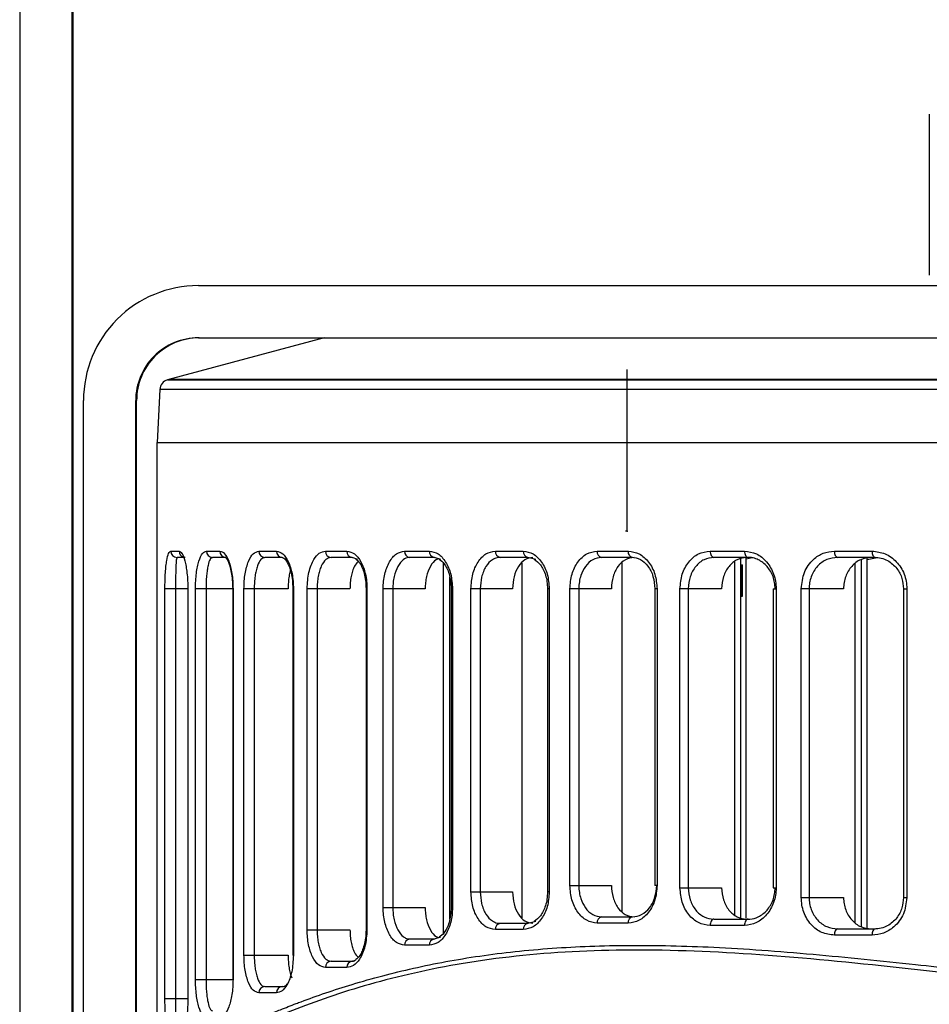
# Model space of a CAD drawing. Header units: millimetres. Extents: x -247 to 109, y -16 to 256.
# Tile 6 of 13: x -65 to -22, y 109 to 156. Entities that reach past the tile are written whole.
import ezdxf

# ---------------------------------------------------------------- set-up
doc = ezdxf.new("R2010")
doc.units = ezdxf.units.MM
doc.header["$PDSIZE"] = -1

msp = doc.modelspace()

# ---------------------------------------------------------------- linework, layer by layer
at = {"color": 7, "linetype": 'Continuous', "lineweight": 25}
for p, q in [((-65.097, 173.907), (-65.097, 84.907)), ((-62.597, 173.907), (-62.597, 84.907)), ((-62.548, 173.907), (-62.548, 93.407)), ((-21.556, 151.107), (-21.556, 143.407)), ((-56.545, 142.907), (72.499, 142.907)), ((-50.523, 140.407), (-58.02, 138.398)), ((-56.545, 140.407), (72.455, 140.407)), ((-58.02, 138.398), (73.974, 138.398)), ((73.845, 138.415), (-57.891, 138.415)), ((-58.39, 137.942), (-58.523, 135.407)), ((74.344, 137.942), (-58.39, 137.942)), ((-62.045, 86.907), (-62.045, 137.407)), ((-59.545, 86.907), (-59.545, 137.407)), ((-59.5, 137.407), (-59.545, 137.407)), ((-59.5, 93.407), (-59.5, 137.407)), ((-58.522, 135.407), (74.477, 135.407)), ((-58.522, 105.347), (-58.522, 135.407)), ((-57.862, 130.207), (-57.469, 130.207)), ((-56.158, 130.207), (-55.516, 130.207)), ((-53.647, 130.207), (-52.801, 130.207)), ((-50.458, 130.207), (-49.435, 130.207)), ((-46.671, 130.207), (-45.485, 130.207)), ((-42.329, 130.207), (-40.99, 130.207)), ((-37.454, 130.207), (-35.965, 130.207)), ((-32.05, 130.207), (-30.407, 130.207)), ((-26.101, 130.207), (-24.297, 130.207)), ((-57.174, 129.907), (-57.565, 129.907)), ((-55.23, 129.907), (-55.869, 129.907)), ((-52.526, 129.907), (-53.369, 129.907)), ((-49.176, 129.907), (-50.195, 129.907)), ((-48.905, 129.799), (-49.176, 129.907)), ((-45.244, 129.907), (-46.424, 129.907)), ((-44.931, 129.801), (-45.244, 129.907)), ((-44.806, 111.93), (-44.806, 129.629)), ((-40.769, 129.907), (-42.102, 129.907)), ((-41.05, 112.658), (-41.05, 129.65)), ((-40.397, 129.798), (-40.769, 129.907)), ((-35.766, 129.907), (-37.249, 129.907)), ((-36.252, 112.958), (-36.252, 129.659)), ((-30.234, 129.907), (-31.87, 129.907)), ((-30.865, 112.804), (-30.865, 129.703)), ((-30.571, 112.668), (-30.571, 129.839)), ((-30.571, 129.557), (-30.5, 129.557)), ((-30.545, 129.557), (-30.545, 128.057)), ((-30.5, 128.057), (-30.5, 129.557)), ((-30.325, 129.9), (-30.325, 129.907)), ((-30.325, 129.837), (-30.037, 129.907)), ((-30.325, 112.641), (-30.325, 129.866)), ((-24.151, 129.907), (-25.948, 129.907)), ((-25.099, 112.438), (-25.099, 129.603)), ((-24.804, 112.238), (-24.804, 129.804)), ((-24.538, 112.134), (-24.538, 129.907)), ((-24.538, 129.802), (-24.059, 129.907)), ((-44.511, 112.596), (-44.511, 128.963)), ((-58.145, 108.798), (-58.145, 128.407)), ((-57.048, 128.407), (-58.145, 128.407)), ((-57.635, 128.407), (-57.635, 108.798)), ((-57.055, 128.407), (-57.055, 108.798)), ((-57.048, 128.407), (-57.048, 108.798)), ((-56.681, 109.717), (-56.681, 128.407)), ((-54.885, 128.407), (-56.681, 128.407)), ((-56.177, 128.407), (-56.177, 109.717)), ((-54.902, 128.407), (-54.902, 109.717)), ((-54.885, 128.407), (-54.885, 109.717)), ((-54.361, 110.873), (-54.361, 128.407)), ((-52.249, 128.407), (-54.361, 128.407)), ((-53.868, 128.407), (-53.868, 110.873)), ((-52.023, 128.407), (-52.023, 110.873)), ((-52.023, 128.407), (-51.994, 128.407)), ((-51.994, 128.407), (-51.994, 110.873)), ((-51.338, 112.084), (-51.338, 128.407)), ((-49.287, 128.407), (-51.338, 128.407)), ((-50.859, 128.407), (-50.859, 112.084)), ((-48.518, 128.407), (-48.518, 112.084)), ((-48.518, 128.407), (-48.473, 128.407)), ((-48.473, 128.407), (-48.473, 112.084)), ((-47.699, 113.152), (-47.699, 128.407)), ((-45.687, 128.407), (-47.699, 128.407)), ((-47.236, 128.407), (-47.236, 113.152)), ((-44.444, 128.407), (-44.444, 113.152)), ((-44.444, 128.407), (-44.38, 128.407)), ((-44.38, 128.407), (-44.38, 113.152)), ((-43.497, 113.901), (-43.497, 128.407)), ((-41.507, 128.407), (-43.497, 128.407)), ((-43.053, 128.407), (-43.053, 113.901)), ((-39.833, 128.407), (-39.833, 113.901)), ((-39.748, 128.407), (-39.833, 128.407)), ((-39.748, 128.407), (-39.748, 113.901)), ((-38.758, 114.21), (-38.758, 128.407)), ((-36.774, 128.407), (-38.758, 128.407)), ((-38.336, 128.407), (-38.336, 114.21)), ((-34.695, 128.407), (-34.695, 114.21)), ((-34.587, 128.407), (-34.695, 128.407)), ((-34.587, 128.407), (-34.587, 114.21)), ((-33.491, 114.1), (-33.491, 128.407)), ((-31.496, 128.407), (-33.491, 128.407)), ((-33.092, 128.407), (-33.092, 114.1)), ((-29.024, 128.407), (-29.024, 114.1)), ((-29.024, 128.407), (-28.89, 128.407)), ((-28.89, 128.407), (-28.89, 114.1)), ((-27.685, 113.634), (-27.685, 128.407)), ((-25.662, 128.407), (-27.685, 128.407)), ((-27.312, 128.407), (-27.312, 113.634)), ((-22.794, 128.407), (-22.794, 113.634)), ((-22.794, 128.407), (-22.632, 128.407)), ((-22.632, 128.407), (-22.632, 113.634)), ((-30.571, 128.057), (-30.5, 128.057)), ((-38.758, 114.21), (-36.774, 114.21)), ((-34.695, 114.21), (-34.696, 114.203)), ((-34.587, 114.21), (-34.695, 114.21)), ((-33.491, 114.1), (-31.496, 114.1)), ((-29.024, 114.1), (-28.89, 114.1)), ((-43.497, 113.901), (-41.507, 113.901)), ((-39.748, 113.901), (-39.833, 113.901)), ((-27.685, 113.634), (-25.662, 113.634)), ((-22.794, 113.634), (-22.632, 113.634)), ((-47.699, 113.152), (-45.687, 113.152)), ((-44.444, 113.152), (-44.38, 113.152)), ((-37.249, 112.71), (-35.766, 112.71)), ((-31.87, 112.6), (-30.234, 112.6)), ((-30.325, 112.6), (-30.325, 112.607)), ((-40.99, 112.101), (-42.329, 112.101)), ((-42.102, 112.401), (-40.769, 112.401)), ((-40.769, 112.401), (-40.398, 112.51)), ((-35.965, 112.41), (-37.454, 112.41)), ((-30.407, 112.3), (-32.05, 112.3)), ((-25.948, 112.134), (-24.151, 112.134)), ((-51.338, 112.084), (-49.287, 112.084)), ((-48.518, 112.084), (-48.473, 112.084)), ((-46.424, 111.652), (-45.244, 111.652)), ((-45.244, 111.652), (-44.932, 111.757)), ((-24.297, 111.834), (-26.101, 111.834)), ((-45.485, 111.352), (-46.671, 111.352)), ((-54.361, 110.873), (-52.249, 110.873)), ((-52.023, 110.873), (-51.994, 110.873)), ((-49.435, 110.284), (-50.458, 110.284)), ((-50.195, 110.584), (-49.176, 110.584)), ((-49.176, 110.584), (-49.024, 110.644)), ((-56.681, 109.717), (-54.885, 109.717)), ((-53.369, 109.373), (-52.526, 109.373)), ((-52.801, 109.073), (-53.647, 109.073)), ((-58.145, 108.798), (-57.048, 108.798))]:
    msp.add_line(p, q, dxfattribs=at)
at = {"color": 7, "linetype": 'Continuous'}
for q in [(-36.023, 138.893), (-36.098, 131.157)]:
    msp.add_line((-36.023, 131.157), q, dxfattribs=at)
at = {"color": 7, "linetype": 'Continuous', "lineweight": 25, "flags": 128}
for points in [[(-35.766, 129.907), (-35.805, 129.913), (-35.842, 129.93), (-35.877, 129.958), (-35.907, 129.995), (-35.931, 130.041), (-35.95, 130.093), (-35.961, 130.149), (-35.965, 130.207)], [(-32.05, 130.207), (-32.047, 130.149), (-32.037, 130.093), (-32.02, 130.041), (-31.997, 129.995), (-31.97, 129.958), (-31.939, 129.93), (-31.905, 129.913), (-31.87, 129.907)], [(-30.407, 130.207), (-30.404, 130.149), (-30.394, 130.093), (-30.378, 130.041), (-30.357, 129.995), (-30.33, 129.958), (-30.3, 129.93), (-30.268, 129.913), (-30.234, 129.907)], [(-26.101, 130.207), (-26.098, 130.149), (-26.09, 130.093), (-26.075, 130.041), (-26.056, 129.995), (-26.033, 129.958), (-26.006, 129.93), (-25.978, 129.913), (-25.948, 129.907)], [(-24.297, 130.207), (-24.294, 130.149), (-24.286, 130.093), (-24.272, 130.041), (-24.254, 129.995), (-24.232, 129.958), (-24.207, 129.93), (-24.18, 129.913), (-24.151, 129.907)], [(-35.965, 112.41), (-35.961, 112.469), (-35.95, 112.525), (-35.931, 112.577), (-35.907, 112.622), (-35.877, 112.659), (-35.842, 112.687), (-35.805, 112.704), (-35.766, 112.71)], [(-31.87, 112.6), (-31.905, 112.594), (-31.939, 112.577), (-31.97, 112.549), (-31.997, 112.512), (-32.02, 112.466), (-32.037, 112.414), (-32.047, 112.358), (-32.05, 112.3)], [(-30.234, 112.6), (-30.268, 112.594), (-30.3, 112.577), (-30.33, 112.549), (-30.357, 112.512), (-30.378, 112.466), (-30.394, 112.414), (-30.404, 112.358), (-30.407, 112.3)], [(-25.948, 112.134), (-25.978, 112.129), (-26.006, 112.112), (-26.033, 112.084), (-26.056, 112.047), (-26.075, 112.001), (-26.09, 111.949), (-26.098, 111.893), (-26.101, 111.834)], [(-24.151, 112.134), (-24.18, 112.129), (-24.207, 112.112), (-24.232, 112.084), (-24.254, 112.047), (-24.272, 112.001), (-24.286, 111.949), (-24.294, 111.893), (-24.297, 111.834)]]:
    msp.add_lwpolyline(points, dxfattribs=at)
at = {"color": 7, "linetype": 'Continuous', "lineweight": 25}
for centre, radius, start, end in [((-56.545, 137.407), 5.5, 90.0001, 180.0001), ((-56.545, 137.407), 3, 90.0001, 180.0001), ((-56.5, 137.407), 3, 90.0001, 180.0001), ((-57.891, 137.915), 0.5, 105, 177), ((-57.564, 130.206), 0.299, 179.7155, 269.7126), ((-57.17, 130.206), 0.299, 179.6482, 251.6232), ((-55.864, 130.202), 0.295, 178.982, 268.9444), ((-55.223, 130.201), 0.293, 178.7058, 268.6445), ((-53.357, 130.197), 0.29, 177.9036, 267.7376), ((-52.513, 130.195), 0.288, 177.5417, 267.3101), ((-50.175, 130.19), 0.284, 176.5455, 266.068), ((-49.154, 130.188), 0.282, 176.1135, 265.4971), ((-46.394, 130.183), 0.277, 174.9608, 263.8641), ((-45.211, 130.181), 0.275, 174.4742, 263.1208), ((-42.059, 130.175), 0.271, 173.208, 261.0057), ((-40.722, 130.173), 0.27, 172.6868, 260.0453), ((-37.191, 130.167), 0.267, 171.3693, 257.3111), ((-37.191, 112.45), 0.267, 102.6889, 188.6307), ((-42.059, 112.133), 0.271, 98.9943, 186.792), ((-40.722, 112.135), 0.27, 99.9547, 187.3132), ((-46.394, 111.376), 0.277, 96.1359, 185.0392), ((-45.211, 111.378), 0.275, 96.8792, 185.5258), ((-50.175, 110.301), 0.284, 93.932, 183.4545), ((-49.154, 110.303), 0.282, 94.5029, 183.8865), ((-53.357, 109.084), 0.29, 92.2624, 182.0964), ((-52.513, 109.085), 0.288, 92.6899, 182.4583)]:
    msp.add_arc(centre, radius, start, end, dxfattribs=at)
for points, knots in [([(-58.145, 128.407), (-58.144, 128.542), (-58.141, 128.812), (-58.122, 129.183), (-58.095, 129.502), (-58.047, 129.846), (-57.972, 130.143), (-57.899, 130.186), (-57.862, 130.207)], [0, 0, 0, 0, 0.125916, 0.251098, 0.376431, 0.502014, 0.750692, 1, 1, 1, 1]), ([(-57.469, 130.207), (-57.422, 130.186), (-57.328, 130.143), (-57.211, 129.836), (-57.133, 129.485), (-57.086, 129.161), (-57.054, 128.798), (-57.05, 128.537), (-57.048, 128.407)], [0, 0, 0, 0, 0.249154, 0.499066, 0.626614, 0.749638, 0.875941, 1, 1, 1, 1]), ([(-56.681, 128.407), (-56.679, 128.536), (-56.674, 128.792), (-56.64, 129.152), (-56.588, 129.471), (-56.499, 129.824), (-56.357, 130.138), (-56.225, 130.184), (-56.158, 130.207)], [0, 0, 0, 0, 0.125925, 0.251232, 0.376564, 0.502324, 0.7515, 1, 1, 1, 1]), ([(-55.516, 130.207), (-55.441, 130.184), (-55.29, 130.137), (-55.114, 129.814), (-55.002, 129.458), (-54.937, 129.137), (-54.893, 128.783), (-54.888, 128.532), (-54.885, 128.407)], [0, 0, 0, 0, 0.249824, 0.499254, 0.625744, 0.749563, 0.875378, 1, 1, 1, 1]), ([(-54.361, 128.407), (-54.358, 128.532), (-54.353, 128.779), (-54.308, 129.13), (-54.24, 129.447), (-54.119, 129.804), (-53.923, 130.134), (-53.739, 130.183), (-53.647, 130.207)], [0, 0, 0, 0, 0.12619, 0.250901, 0.374832, 0.501164, 0.750441, 1, 1, 1, 1]), ([(-52.801, 130.207), (-52.701, 130.183), (-52.501, 130.133), (-52.276, 129.799), (-52.136, 129.439), (-52.056, 129.121), (-52.004, 128.773), (-51.997, 128.529), (-51.994, 128.407)], [0, 0, 0, 0, 0.250026, 0.49921, 0.625078, 0.749494, 0.875047, 1, 1, 1, 1]), ([(-51.338, 128.407), (-51.321, 128.679), (-51.286, 129.221), (-51.048, 129.807), (-50.761, 130.147), (-50.559, 130.187), (-50.458, 130.207)], [0, 0, 0, 0, 0.279829, 0.559325, 0.779531, 1, 1, 1, 1]), ([(-49.435, 130.207), (-49.313, 130.182), (-49.069, 130.13), (-48.801, 129.788), (-48.637, 129.427), (-48.544, 129.111), (-48.484, 128.767), (-48.477, 128.527), (-48.473, 128.407)], [0, 0, 0, 0, 0.2500307, 0.4991214, 0.62462, 0.749443, 0.8748514, 1, 1, 1, 1]), ([(-47.699, 128.407), (-47.695, 128.527), (-47.687, 128.766), (-47.606, 129.222), (-47.416, 129.718), (-47.076, 130.128), (-46.806, 130.181), (-46.671, 130.207)], [0, 0, 0, 0, 0.126148, 0.251402, 0.500716, 0.750244, 1, 1, 1, 1]), ([(-45.485, 130.207), (-45.343, 130.181), (-45.059, 130.127), (-44.693, 129.715), (-44.432, 129.12), (-44.398, 128.645), (-44.38, 128.407)], [0, 0, 0, 0, 0.250621, 0.500313, 0.750055, 1, 1, 1, 1]), ([(-43.497, 128.407), (-43.479, 128.645), (-43.444, 129.118), (-43.176, 129.713), (-42.791, 130.127), (-42.483, 130.18), (-42.329, 130.207)], [0, 0, 0, 0, 0.2505139, 0.5001656, 0.7499713, 1, 1, 1, 1]), ([(-40.99, 130.207), (-40.829, 130.18), (-40.508, 130.126), (-40.096, 129.711), (-39.805, 129.116), (-39.767, 128.644), (-39.748, 128.407)], [0, 0, 0, 0, 0.250582, 0.500261, 0.750026, 1, 1, 1, 1]), ([(-38.758, 128.407), (-38.739, 128.644), (-38.7, 129.117), (-38.4, 129.712), (-37.971, 130.127), (-37.626, 130.18), (-37.454, 130.207)], [0, 0, 0, 0, 0.250534, 0.50019, 0.74998, 1, 1, 1, 1]), ([(-35.965, 130.207), (-35.786, 130.18), (-35.429, 130.126), (-34.973, 129.712), (-34.65, 129.117), (-34.608, 128.644), (-34.587, 128.407)], [0, 0, 0, 0, 0.250588, 0.500275, 0.750039, 1, 1, 1, 1]), ([(-33.491, 128.407), (-33.469, 128.645), (-33.426, 129.12), (-33.092, 129.716), (-32.618, 130.128), (-32.239, 130.181), (-32.05, 130.207)], [0, 0, 0, 0, 0.250504, 0.500149, 0.749949, 1, 1, 1, 1]), ([(-30.407, 130.207), (-30.212, 130.181), (-29.822, 130.127), (-29.316, 129.717), (-29.031, 129.22), (-28.907, 128.765), (-28.896, 128.526), (-28.89, 128.407)], [0, 0, 0, 0, 0.250305, 0.499701, 0.749113, 0.874681, 1, 1, 1, 1]), ([(-27.685, 128.407), (-27.654, 128.676), (-27.593, 129.214), (-27.163, 129.804), (-26.644, 130.147), (-26.282, 130.187), (-26.101, 130.207)], [0, 0, 0, 0, 0.279954, 0.559429, 0.779608, 1, 1, 1, 1]), ([(-24.297, 130.207), (-24.085, 130.182), (-23.662, 130.13), (-23.2, 129.791), (-22.916, 129.431), (-22.756, 129.115), (-22.651, 128.769), (-22.638, 128.528), (-22.632, 128.407)], [0, 0, 0, 0, 0.250012, 0.499153, 0.624925, 0.74947, 0.87502, 1, 1, 1, 1]), ([(-57.565, 129.907), (-57.576, 129.89), (-57.599, 129.856), (-57.617, 129.619), (-57.627, 129.337), (-57.631, 129.067), (-57.635, 128.756), (-57.635, 128.521), (-57.635, 128.407)], [0, 0, 0, 0, 0.2491763, 0.4977999, 0.6308284, 0.7482052, 0.8781455, 1, 1, 1, 1]), ([(-55.869, 129.907), (-55.909, 129.889), (-55.988, 129.852), (-56.071, 129.596), (-56.123, 129.304), (-56.153, 129.035), (-56.174, 128.734), (-56.176, 128.515), (-56.177, 128.407)], [0, 0, 0, 0, 0.248707, 0.497985, 0.629701, 0.748918, 0.877092, 1, 1, 1, 1]), ([(-55.282, 129.912), (-55.267, 129.913), (-55.235, 129.913), (-55.126, 129.743), (-55.034, 129.478), (-54.966, 129.191), (-54.913, 128.827), (-54.906, 128.55), (-54.902, 128.407)], [0, 0, 0, 0, 0.199636, 0.431027, 0.56012, 0.697878, 0.844343, 1, 1, 1, 1]), ([(-53.369, 129.907), (-53.433, 129.887), (-53.561, 129.847), (-53.698, 129.577), (-53.783, 129.279), (-53.831, 129.013), (-53.863, 128.72), (-53.867, 128.511), (-53.868, 128.407)], [0, 0, 0, 0, 0.24963, 0.498964, 0.629156, 0.749177, 0.876468, 1, 1, 1, 1]), ([(-52.576, 129.912), (-52.537, 129.908), (-52.451, 129.9), (-52.301, 129.711), (-52.182, 129.443), (-52.099, 129.16), (-52.037, 128.808), (-52.028, 128.544), (-52.023, 128.407)], [0, 0, 0, 0, 0.199359, 0.430503, 0.559187, 0.697053, 0.843897, 1, 1, 1, 1]), ([(-50.195, 129.907), (-50.281, 129.886), (-50.454, 129.844), (-50.638, 129.563), (-50.748, 129.263), (-50.811, 128.998), (-50.851, 128.711), (-50.856, 128.508), (-50.859, 128.407)], [0, 0, 0, 0, 0.24954, 0.498831, 0.628346, 0.749032, 0.875998, 1, 1, 1, 1]), ([(-48.915, 129.696), (-48.971, 129.632), (-49.068, 129.521), (-49.167, 129.259), (-49.235, 128.998), (-49.279, 128.71), (-49.284, 128.508), (-49.287, 128.407)], [0, 0, 0, 0, 0.253079, 0.440418, 0.625978, 0.812365, 1, 1, 1, 1]), ([(-49.003, 129.824), (-48.938, 129.769), (-48.832, 129.676), (-48.699, 129.415), (-48.603, 129.138), (-48.533, 128.794), (-48.523, 128.539), (-48.518, 128.407)], [0, 0, 0, 0, 0.254946, 0.42347, 0.603628, 0.795688, 1, 1, 1, 1]), ([(-46.424, 129.907), (-46.443, 129.907), (-46.55, 129.902), (-46.76, 129.811), (-47.013, 129.504), (-47.163, 129.086), (-47.227, 128.705), (-47.233, 128.506), (-47.236, 128.407)], [0, 0, 0, 0, 0.044024, 0.250254, 0.499626, 0.748765, 0.875713, 1, 1, 1, 1]), ([(-45.039, 129.838), (-45.082, 129.827), (-45.234, 129.787), (-45.453, 129.493), (-45.611, 129.086), (-45.678, 128.705), (-45.684, 128.507), (-45.687, 128.407)], [0, 0, 0, 0, 0.113438, 0.408288, 0.70291, 0.85093, 1, 1, 1, 1]), ([(-45.017, 129.826), (-44.933, 129.762), (-44.798, 129.659), (-44.643, 129.389), (-44.536, 129.114), (-44.46, 128.78), (-44.45, 128.534), (-44.444, 128.407)], [0, 0, 0, 0, 0.2697322, 0.4361668, 0.6129885, 0.8009286, 1, 1, 1, 1]), ([(-42.102, 129.907), (-42.148, 129.904), (-42.275, 129.896), (-42.518, 129.788), (-42.747, 129.547), (-42.906, 129.233), (-43.022, 128.883), (-43.041, 128.594), (-43.053, 128.407)], [0, 0, 0, 0, 0.092559, 0.250502, 0.499678, 0.6348, 0.763375, 1, 1, 1, 1]), ([(-40.538, 129.907), (-40.666, 129.885), (-40.922, 129.84), (-41.241, 129.494), (-41.463, 128.999), (-41.492, 128.605), (-41.507, 128.407)], [0, 0, 0, 0, 0.250008, 0.4998, 0.749462, 1, 1, 1, 1]), ([(-40.474, 129.82), (-40.367, 129.742), (-40.202, 129.62), (-40.029, 129.328), (-39.921, 129.058), (-39.847, 128.746), (-39.838, 128.521), (-39.833, 128.407)], [0, 0, 0, 0, 0.301035, 0.467122, 0.63835, 0.81619, 1, 1, 1, 1]), ([(-37.249, 129.907), (-37.392, 129.885), (-37.679, 129.841), (-38.029, 129.506), (-38.226, 129.11), (-38.32, 128.736), (-38.33, 128.52), (-38.336, 128.407)], [0, 0, 0, 0, 0.247638, 0.49902, 0.724105, 0.855817, 1, 1, 1, 1]), ([(-35.689, 129.907), (-35.832, 129.885), (-36.119, 129.84), (-36.476, 129.493), (-36.725, 128.998), (-36.758, 128.604), (-36.774, 128.407)], [0, 0, 0, 0, 0.2499981, 0.4997758, 0.7494434, 1, 1, 1, 1]), ([(-35.802, 129.912), (-35.661, 129.893), (-35.379, 129.854), (-35.011, 129.512), (-34.748, 129.014), (-34.713, 128.61), (-34.695, 128.407)], [0, 0, 0, 0, 0.249218, 0.498365, 0.748567, 1, 1, 1, 1]), ([(-31.87, 129.907), (-32.03, 129.885), (-32.351, 129.841), (-32.692, 129.552), (-32.894, 129.247), (-33.049, 128.898), (-33.075, 128.603), (-33.092, 128.407)], [0, 0, 0, 0, 0.24973, 0.499208, 0.626902, 0.753076, 1, 1, 1, 1]), ([(-30.294, 129.907), (-30.452, 129.885), (-30.768, 129.841), (-31.164, 129.496), (-31.442, 129), (-31.478, 128.605), (-31.496, 128.407)], [0, 0, 0, 0, 0.250033, 0.499823, 0.749477, 1, 1, 1, 1]), ([(-28.936, 128.407), (-28.941, 128.506), (-28.951, 128.704), (-29.056, 129.084), (-29.301, 129.502), (-29.663, 129.776), (-29.955, 129.878), (-30.121, 129.905), (-30.205, 129.907), (-30.234, 129.907)], [0, 0, 0, 0, 0.123939, 0.250537, 0.49963, 0.748724, 0.873879, 0.9554, 1, 1, 1, 1]), ([(-25.948, 129.907), (-26.124, 129.886), (-26.477, 129.844), (-26.858, 129.559), (-27.089, 129.253), (-27.217, 128.985), (-27.297, 128.7), (-27.307, 128.504), (-27.312, 128.407)], [0, 0, 0, 0, 0.249506, 0.498713, 0.628565, 0.755194, 0.878899, 1, 1, 1, 1]), ([(-24.336, 129.907), (-24.508, 129.886), (-24.852, 129.842), (-25.292, 129.504), (-25.54, 129.089), (-25.646, 128.708), (-25.657, 128.508), (-25.662, 128.407)], [0, 0, 0, 0, 0.249782, 0.499287, 0.748598, 0.873863, 1, 1, 1, 1]), ([(-24.178, 129.912), (-24.07, 129.905), (-23.859, 129.89), (-23.566, 129.771), (-23.316, 129.599), (-23.057, 129.325), (-22.839, 128.926), (-22.808, 128.572), (-22.794, 128.407)], [0, 0, 0, 0, 0.153659, 0.298925, 0.436204, 0.565155, 0.797902, 1, 1, 1, 1]), ([(-52.141, 129.285), (-52.144, 129.279), (-52.17, 129.199), (-52.205, 129.006), (-52.243, 128.717), (-52.247, 128.51), (-52.249, 128.407)], [0, 0, 0, 0, 0.027888, 0.3493072, 0.6761404, 1, 1, 1, 1]), ([(-37.454, 112.41), (-37.627, 112.437), (-37.971, 112.491), (-38.401, 112.906), (-38.7, 113.501), (-38.739, 113.974), (-38.758, 114.21)], [0, 0, 0, 0, 0.250582, 0.50026, 0.750025, 1, 1, 1, 1]), ([(-38.336, 114.21), (-38.33, 114.097), (-38.32, 113.881), (-38.227, 113.508), (-38.029, 113.112), (-37.68, 112.777), (-37.392, 112.732), (-37.249, 112.71)], [0, 0, 0, 0, 0.144028, 0.275613, 0.500528, 0.752145, 1, 1, 1, 1]), ([(-36.774, 114.21), (-36.758, 114.013), (-36.725, 113.62), (-36.477, 113.125), (-36.119, 112.778), (-35.833, 112.733), (-35.689, 112.71)], [0, 0, 0, 0, 0.249996, 0.499774, 0.749441, 1, 1, 1, 1]), ([(-34.587, 114.21), (-34.608, 113.973), (-34.651, 113.499), (-34.974, 112.904), (-35.43, 112.491), (-35.786, 112.437), (-35.965, 112.41)], [0, 0, 0, 0, 0.250516, 0.500168, 0.749972, 1, 1, 1, 1]), ([(-35.766, 112.71), (-35.617, 112.732), (-35.317, 112.777), (-34.988, 113.072), (-34.791, 113.384), (-34.646, 113.735), (-34.622, 114.023), (-34.607, 114.21)], [0, 0, 0, 0, 0.249665, 0.499116, 0.634579, 0.763364, 1, 1, 1, 1]), ([(-32.05, 112.3), (-32.24, 112.326), (-32.618, 112.38), (-33.093, 112.793), (-33.426, 113.388), (-33.469, 113.862), (-33.491, 114.1)], [0, 0, 0, 0, 0.250619, 0.50031, 0.750053, 1, 1, 1, 1]), ([(-33.092, 114.1), (-33.075, 113.904), (-33.049, 113.609), (-32.895, 113.26), (-32.693, 112.956), (-32.352, 112.666), (-32.031, 112.622), (-31.87, 112.6)], [0, 0, 0, 0, 0.246695, 0.372754, 0.500332, 0.749702, 1, 1, 1, 1]), ([(-31.496, 114.1), (-31.478, 113.902), (-31.442, 113.507), (-31.165, 113.012), (-30.768, 112.667), (-30.452, 112.622), (-30.294, 112.6)], [0, 0, 0, 0, 0.249965, 0.499719, 0.749401, 1, 1, 1, 1]), ([(-28.89, 114.1), (-28.896, 113.98), (-28.908, 113.741), (-29.031, 113.285), (-29.317, 112.789), (-29.823, 112.379), (-30.212, 112.326), (-30.407, 112.3)], [0, 0, 0, 0, 0.1261491, 0.2514044, 0.5007193, 0.7502455, 1, 1, 1, 1]), ([(-30.234, 112.6), (-30.204, 112.6), (-30.039, 112.605), (-29.709, 112.696), (-29.302, 113.004), (-29.056, 113.422), (-28.951, 113.802), (-28.941, 114.001), (-28.936, 114.1)], [0, 0, 0, 0, 0.044997, 0.250261, 0.499627, 0.748766, 0.875712, 1, 1, 1, 1]), ([(-42.329, 112.101), (-42.483, 112.128), (-42.792, 112.182), (-43.176, 112.596), (-43.444, 113.191), (-43.479, 113.664), (-43.497, 113.901)], [0, 0, 0, 0, 0.250589, 0.500277, 0.75004, 1, 1, 1, 1]), ([(-43.053, 113.901), (-43.041, 113.714), (-43.022, 113.426), (-42.906, 113.076), (-42.748, 112.761), (-42.518, 112.521), (-42.275, 112.412), (-42.148, 112.404), (-42.102, 112.401)], [0, 0, 0, 0, 0.236432, 0.364887, 0.499875, 0.748934, 0.907454, 1, 1, 1, 1]), ([(-41.507, 113.901), (-41.492, 113.704), (-41.463, 113.31), (-41.241, 112.815), (-40.923, 112.468), (-40.667, 112.423), (-40.538, 112.401)], [0, 0, 0, 0, 0.249982, 0.499757, 0.749433, 1, 1, 1, 1]), ([(-39.748, 113.901), (-39.767, 113.664), (-39.805, 113.191), (-40.097, 112.596), (-40.508, 112.181), (-40.829, 112.128), (-40.99, 112.101)], [0, 0, 0, 0, 0.2505333, 0.50019, 0.74998, 1, 1, 1, 1]), ([(-39.833, 113.901), (-39.838, 113.786), (-39.848, 113.561), (-39.921, 113.249), (-40.03, 112.979), (-40.203, 112.688), (-40.368, 112.566), (-40.474, 112.487)], [0, 0, 0, 0, 0.18452, 0.361897, 0.533423, 0.699012, 1, 1, 1, 1]), ([(-26.101, 111.834), (-26.307, 111.86), (-26.718, 111.913), (-27.244, 112.319), (-27.539, 112.817), (-27.667, 113.275), (-27.679, 113.515), (-27.685, 113.634)], [0, 0, 0, 0, 0.250348, 0.499755, 0.749122, 0.874686, 1, 1, 1, 1]), ([(-27.312, 113.634), (-27.307, 113.538), (-27.297, 113.342), (-27.217, 113.057), (-27.089, 112.79), (-26.859, 112.484), (-26.477, 112.198), (-26.124, 112.156), (-25.948, 112.134)], [0, 0, 0, 0, 0.120988, 0.244577, 0.371085, 0.500812, 0.749925, 1, 1, 1, 1]), ([(-25.662, 113.634), (-25.657, 113.535), (-25.647, 113.335), (-25.54, 112.954), (-25.293, 112.539), (-24.852, 112.2), (-24.509, 112.156), (-24.336, 112.134)], [0, 0, 0, 0, 0.125306, 0.250886, 0.500262, 0.749667, 1, 1, 1, 1]), ([(-22.632, 113.634), (-22.666, 113.363), (-22.733, 112.822), (-23.195, 112.235), (-23.738, 111.894), (-24.111, 111.854), (-24.297, 111.834)], [0, 0, 0, 0, 0.279835, 0.559331, 0.779532, 1, 1, 1, 1]), ([(-22.794, 113.634), (-22.808, 113.469), (-22.84, 113.115), (-23.058, 112.715), (-23.317, 112.441), (-23.567, 112.271), (-23.86, 112.152), (-24.07, 112.137), (-24.178, 112.129)], [0, 0, 0, 0, 0.202744, 0.435513, 0.564558, 0.701492, 0.846914, 1, 1, 1, 1]), ([(-46.671, 111.352), (-46.806, 111.378), (-47.076, 111.431), (-47.417, 111.842), (-47.606, 112.339), (-47.688, 112.794), (-47.695, 113.033), (-47.699, 113.152)], [0, 0, 0, 0, 0.250307, 0.499704, 0.749114, 0.874686, 1, 1, 1, 1]), ([(-47.236, 113.152), (-47.233, 113.053), (-47.227, 112.854), (-47.163, 112.474), (-47.014, 112.056), (-46.789, 111.783), (-46.603, 111.681), (-46.497, 111.654), (-46.443, 111.652), (-46.424, 111.652)], [0, 0, 0, 0, 0.123938, 0.250536, 0.499627, 0.748725, 0.873882, 0.956416, 1, 1, 1, 1]), ([(-45.687, 113.152), (-45.684, 113.053), (-45.678, 112.854), (-45.611, 112.474), (-45.454, 112.067), (-45.235, 111.772), (-45.082, 111.732), (-45.039, 111.721)], [0, 0, 0, 0, 0.1480285, 0.2963549, 0.5909692, 0.8855447, 1, 1, 1, 1]), ([(-44.38, 113.152), (-44.385, 113.032), (-44.394, 112.795), (-44.483, 112.34), (-44.691, 111.843), (-45.06, 111.431), (-45.344, 111.378), (-45.485, 111.352)], [0, 0, 0, 0, 0.126162, 0.251437, 0.50077, 0.750259, 1, 1, 1, 1]), ([(-44.444, 113.152), (-44.45, 113.025), (-44.46, 112.778), (-44.537, 112.444), (-44.643, 112.169), (-44.799, 111.899), (-44.934, 111.796), (-45.017, 111.732)], [0, 0, 0, 0, 0.199765, 0.387226, 0.564325, 0.730295, 1, 1, 1, 1]), ([(-50.458, 110.284), (-50.573, 110.31), (-50.802, 110.361), (-51.045, 110.7), (-51.192, 111.06), (-51.274, 111.376), (-51.328, 111.721), (-51.335, 111.963), (-51.338, 112.084)], [0, 0, 0, 0, 0.250011, 0.499156, 0.624944, 0.749473, 0.875029, 1, 1, 1, 1]), ([(-50.859, 112.084), (-50.856, 111.984), (-50.851, 111.781), (-50.811, 111.494), (-50.749, 111.229), (-50.638, 110.929), (-50.454, 110.647), (-50.281, 110.605), (-50.195, 110.584)], [0, 0, 0, 0, 0.123749, 0.250462, 0.371167, 0.500735, 0.749929, 1, 1, 1, 1]), ([(-48.473, 112.084), (-48.492, 111.815), (-48.531, 111.277), (-48.798, 110.687), (-49.114, 110.344), (-49.328, 110.304), (-49.435, 110.284)], [0, 0, 0, 0, 0.279951, 0.559426, 0.779607, 1, 1, 1, 1]), ([(-49.287, 112.084), (-49.284, 111.983), (-49.279, 111.782), (-49.235, 111.494), (-49.167, 111.233), (-49.064, 110.961), (-48.962, 110.845), (-48.901, 110.775)], [0, 0, 0, 0, 0.1821, 0.365063, 0.547527, 0.729757, 1, 1, 1, 1]), ([(-48.518, 112.084), (-48.523, 111.952), (-48.533, 111.696), (-48.604, 111.352), (-48.7, 111.074), (-48.833, 110.814), (-48.939, 110.722), (-49.004, 110.666)], [0, 0, 0, 0, 0.2051497, 0.3968708, 0.5770553, 0.7453531, 1, 1, 1, 1]), ([(-58.522, 105.347), (-58.5, 105.36), (-58.457, 105.386), (-58.064, 105.607), (-57.439, 105.961), (-56.556, 106.442), (-55.695, 106.882), (-55.013, 107.213), (-54.603, 107.407), (-54.139, 107.619), (-53.736, 107.798), (-53.41, 107.939), (-53.174, 108.039), (-52.905, 108.151), (-52.471, 108.328), (-52.042, 108.497), (-51.328, 108.767), (-50.463, 109.075), (-49.162, 109.496), (-47.762, 109.893), (-45.777, 110.378), (-43.137, 110.871), (-39.683, 111.248), (-35.938, 111.383), (-32.534, 111.307), (-29.559, 111.127), (-27.156, 110.931), (-24.697, 110.694), (-22.387, 110.451), (-20.036, 110.193), (-17.687, 109.934), (-15.489, 109.695), (-14.148, 109.554), (-13.641, 109.501)], [0, 0, 0, 0, 0.050472, 0.100069, 0.149664, 0.199524, 0.250135, 0.264199, 0.279367, 0.29564, 0.313018, 0.319612, 0.327029, 0.335272, 0.344338, 0.366042, 0.372326, 0.403799, 0.43472, 0.468559, 0.500429, 0.563309, 0.625607, 0.68688, 0.749641, 0.783765, 0.819142, 0.853479, 0.887283, 0.914212, 0.948424, 0.980483, 1, 1, 1, 1]), ([(-13.62, 109.252), (-16.044, 109.517), (-20.896, 110.048), (-27.702, 110.791), (-34.043, 111.188), (-39.803, 111.067), (-44.89, 110.393), (-49.234, 109.291), (-52.791, 107.988), (-55.538, 106.712), (-57.393, 105.708), (-58.359, 105.156), (-58.32, 105.173), (-58.305, 105.179)], [0, 0, 0, 0, 0.094411, 0.189028, 0.283393, 0.376905, 0.471285, 0.565873, 0.660188, 0.755204, 0.849632, 0.944283, 1, 1, 1, 1]), ([(-53.647, 109.073), (-53.739, 109.098), (-53.923, 109.147), (-54.119, 109.477), (-54.24, 109.834), (-54.308, 110.153), (-54.353, 110.503), (-54.359, 110.75), (-54.361, 110.873)], [0, 0, 0, 0, 0.2499181, 0.4992266, 0.6255563, 0.7495385, 0.875341, 1, 1, 1, 1]), ([(-53.868, 110.873), (-53.867, 110.77), (-53.863, 110.561), (-53.831, 110.269), (-53.783, 110.002), (-53.699, 109.703), (-53.596, 109.511), (-53.476, 109.394), (-53.411, 109.381), (-53.369, 109.373)], [0, 0, 0, 0, 0.123187, 0.250128, 0.370056, 0.500177, 0.749379, 0.837581, 1, 1, 1, 1]), ([(-51.994, 110.873), (-52.011, 110.599), (-52.045, 110.052), (-52.274, 109.465), (-52.537, 109.131), (-52.713, 109.092), (-52.801, 109.073)], [0, 0, 0, 0, 0.279826, 0.559323, 0.779514, 1, 1, 1, 1]), ([(-52.249, 110.873), (-52.247, 110.771), (-52.242, 110.564), (-52.206, 110.272), (-52.151, 110.005), (-52.1, 109.861), (-52.074, 109.789)], [0, 0, 0, 0, 0.248914, 0.500186, 0.750049, 1, 1, 1, 1]), ([(-49.004, 110.666), (-49.015, 110.653), (-49.09, 110.568), (-49.162, 110.574), (-49.223, 110.579)], [0, 0, 0, 0, 0.153035, 1, 1, 1, 1]), ([(-56.158, 107.917), (-56.225, 107.94), (-56.358, 107.987), (-56.5, 108.303), (-56.589, 108.657), (-56.64, 108.977), (-56.674, 109.335), (-56.679, 109.59), (-56.681, 109.717)], [0, 0, 0, 0, 0.2494747, 0.4991644, 0.6263834, 0.7496208, 0.8758605, 1, 1, 1, 1]), ([(-56.177, 109.717), (-56.176, 109.61), (-56.174, 109.391), (-56.154, 109.091), (-56.124, 108.822), (-56.072, 108.528), (-56.008, 108.345), (-55.936, 108.236), (-55.895, 108.224), (-55.869, 108.217)], [0, 0, 0, 0, 0.122376, 0.249977, 0.368873, 0.500224, 0.749886, 0.840025, 1, 1, 1, 1]), ([(-54.885, 109.717), (-54.888, 109.591), (-54.894, 109.339), (-54.937, 108.984), (-55.002, 108.665), (-55.115, 108.309), (-55.291, 107.987), (-55.441, 107.94), (-55.516, 107.917)], [0, 0, 0, 0, 0.12611, 0.251007, 0.374815, 0.501351, 0.750428, 1, 1, 1, 1]), ([(-52.526, 109.373), (-52.452, 109.376), (-52.373, 109.379), (-52.305, 109.492), (-52.301, 109.5)], [0, 0, 0, 0, 0.934252, 1, 1, 1, 1]), ([(-57.862, 106.998), (-57.899, 107.02), (-57.972, 107.063), (-58.048, 107.363), (-58.095, 107.708), (-58.123, 108.031), (-58.141, 108.398), (-58.144, 108.666), (-58.145, 108.798)], [0, 0, 0, 0, 0.24962, 0.499314, 0.627841, 0.750005, 0.876905, 1, 1, 1, 1]), ([(-57.635, 108.798), (-57.635, 108.685), (-57.635, 108.452), (-57.631, 108.142), (-57.627, 107.873), (-57.617, 107.588), (-57.602, 107.417), (-57.585, 107.316), (-57.573, 107.305), (-57.565, 107.298)], [0, 0, 0, 0, 0.1208005, 0.2495127, 0.366951, 0.5000882, 0.7497894, 0.8395763, 1, 1, 1, 1]), ([(-57.048, 108.798), (-57.051, 108.667), (-57.055, 108.405), (-57.087, 108.039), (-57.134, 107.718), (-57.212, 107.367), (-57.328, 107.063), (-57.422, 107.02), (-57.469, 106.998)], [0, 0, 0, 0, 0.126119, 0.25073, 0.376133, 0.501711, 0.751228, 1, 1, 1, 1])]:
    msp.add_open_spline(points, degree=3, knots=knots, dxfattribs=at)
at = {"color": 7, "linetype": 'Continuous'}
msp.add_point((-36.023, 131.157), dxfattribs=at)

doc.saveas('drawing.dxf')
